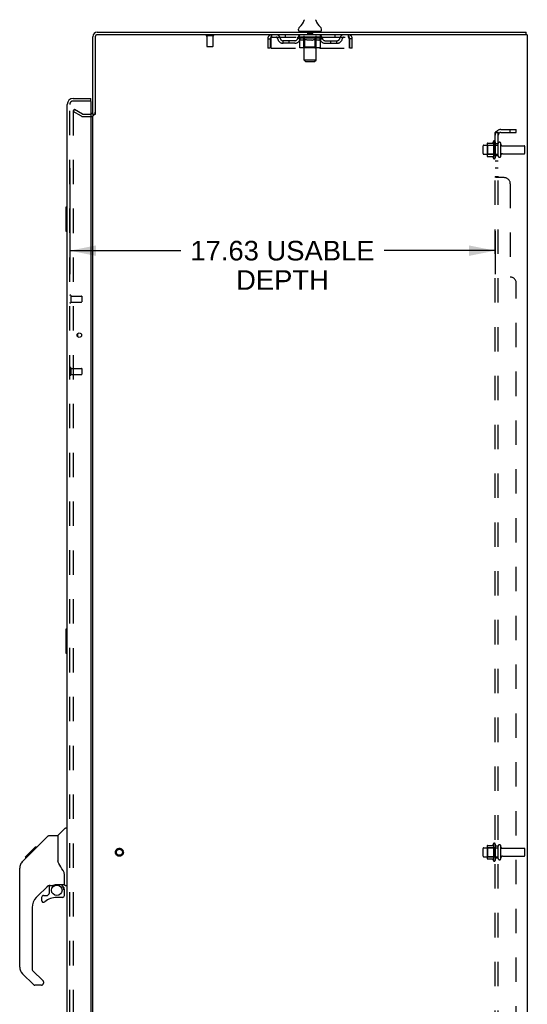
# Model space of a CAD drawing. Header units: inches. Extents: x 0 to 184, y 0 to 119.
# Tile 16 of 20: x 105 to 126, y 38 to 79. Entities that reach past the tile are written whole.
import ezdxf

# ---------------------------------------------------------------- set-up
doc = ezdxf.new("R2010")
doc.units = ezdxf.units.IN
doc.header["$LTSCALE"] = 10.121375
doc.header["$MEASUREMENT"] = 0
doc.linetypes.add('HIDDEN', pattern=[0.2, 0.1, -0.1])
doc.layers.get('0').update_dxf_attribs({"linetype": 'CONTINUOUS'})
for name, color, linetype in [('DEFAULT_2', 8, 'HIDDEN'), ('DIMENSIONS', 7, 'CONTINUOUS'), ('DOOR_ASSEMBLY', 7, 'CONTINUOUS'), ('SUBPANEL', 7, 'CONTINUOUS')]:
    doc.layers.add(name, color=color, linetype=linetype)
doc.styles.get("Standard").update_dxf_attribs({"font": 'arial.ttf'})
doc.dimstyles.new('DIMSTYLE_1', dxfattribs={"dimtxt": 0.811875, "dimasz": 1.0825, "dimexe": 0.09, "dimexo": 0.07, "dimgap": 0.0375, "dimtad": 0, "dimtih": 1, "dimtoh": 1, "dimzin": 4, "dimdsep": 46, "dimtxsty": 'Standard', "dimblk": '_FILLED', "dimblk1": '_FILLED', "dimblk2": '_FILLED', "dimcen": 0.09, "dimadec": 3, "dimazin": 1, "dimtfac": 1, "dimtdec": 3, "dimtofl": 0, "dimtmove": 0, "dimatfit": 3, "dimldrblk": '_FILLED', "dimfxl": 0, "dimtolj": 1, "dimtzin": 4, "dimarcsym": 0})

# ---------------------------------------------------------------- blocks, each defined once
blk = doc.blocks.new('_FILLED')
at = {"color": 0, "linetype": 'ByBlock'}
blk.add_solid([(0, 0), (-1, 0.2), (-1, -0.2)], dxfattribs=at)
blk = doc.blocks.new('*D2')
at = {"layer": 'DIMENSIONS', "color": 2, "linetype": 'Continuous'}
for p, q in [((107.182, 73.013), (107.182, 68.613)), ((124.807, 70.4), (124.807, 68.613)), ((107.182, 69.588), (111.78, 69.588)), ((124.807, 69.588), (120.209, 69.588))]:
    blk.add_line(p, q, dxfattribs=at)
at = {"layer": 'DIMENSIONS', "color": 2, "linetype": 'Continuous', "xscale": 1.0825, "yscale": 1.0825, "zscale": 1.0825, "rotation": 180}
blk.add_blockref('_FILLED', (107.182, 69.588), dxfattribs=at)
at = {"layer": 'DIMENSIONS', "color": 2, "linetype": 'Continuous', "xscale": 1.0825, "yscale": 1.0825, "zscale": 1.0825}
blk.add_blockref('_FILLED', (124.807, 69.588), dxfattribs=at)
at = {"layer": 'DIMENSIONS', "color": 2, "linetype": 'Continuous', "insert": (115.994, 69.994), "char_height": 0.81188, "width": 7.61774, "attachment_point": 2, "line_spacing_factor": 0.9}
blk.add_mtext('17.63 USABLE\\PDEPTH', dxfattribs=at)

msp = doc.modelspace()

# ---------------------------------------------------------------- linework, layer by layer
at = {"color": 7, "linetype": 'Continuous'}
for p, q in [((116.889, 79.124), (116.889, 79.123)), ((116.893, 79.139), (116.892, 79.138)), ((116.892, 79.138), (116.892, 79.138)), ((116.892, 79.138), (116.892, 79.137)), ((116.894, 79.145), (116.893, 79.144)), ((116.893, 79.145), (116.893, 79.144)), ((116.893, 79.144), (116.893, 79.143)), ((116.893, 79.143), (116.893, 79.143)), ((116.893, 79.143), (116.893, 79.142)), ((116.893, 79.142), (116.893, 79.141)), ((116.893, 79.142), (116.893, 79.141)), ((116.893, 79.141), (116.893, 79.14)), ((116.893, 79.14), (116.893, 79.14)), ((116.893, 79.14), (116.893, 79.139)), ((116.895, 79.158), (116.894, 79.157)), ((116.894, 79.157), (116.894, 79.156)), ((116.894, 79.157), (116.894, 79.156)), ((116.894, 79.156), (116.894, 79.155)), ((116.894, 79.155), (116.894, 79.154)), ((116.894, 79.154), (116.894, 79.154)), ((116.894, 79.154), (116.894, 79.153)), ((116.894, 79.153), (116.894, 79.152)), ((116.894, 79.152), (116.894, 79.152)), ((116.894, 79.152), (116.894, 79.151)), ((116.894, 79.151), (116.894, 79.15)), ((116.894, 79.151), (116.894, 79.15)), ((116.894, 79.15), (116.894, 79.149)), ((116.894, 79.149), (116.894, 79.148)), ((116.894, 79.149), (116.894, 79.148)), ((116.894, 79.148), (116.894, 79.147)), ((116.894, 79.147), (116.894, 79.146)), ((116.894, 79.147), (116.894, 79.146)), ((116.894, 79.146), (116.894, 79.146)), ((116.894, 79.146), (116.894, 79.145)), ((116.895, 79.163), (116.895, 79.162)), ((116.895, 79.163), (116.895, 79.162)), ((116.895, 79.162), (116.895, 79.162)), ((116.895, 79.162), (116.895, 79.16)), ((116.895, 79.161), (116.895, 79.16)), ((116.895, 79.16), (116.895, 79.159)), ((116.895, 79.159), (116.895, 79.158)), ((116.895, 79.159), (116.895, 79.158)), ((117.377, 79.163), (117.377, 79.163)), ((117.377, 79.163), (117.377, 79.163)), ((117.378, 79.156), (117.377, 79.157)), ((117.377, 79.157), (117.377, 79.157)), ((117.378, 79.155), (117.378, 79.156)), ((117.378, 79.154), (117.378, 79.155)), ((117.378, 79.155), (117.378, 79.155)), ((117.378, 79.153), (117.378, 79.154)), ((117.378, 79.154), (117.378, 79.154)), ((117.378, 79.152), (117.378, 79.153)), ((117.378, 79.151), (117.378, 79.152)), ((117.378, 79.152), (117.378, 79.152)), ((117.378, 79.151), (117.378, 79.151)), ((117.378, 79.15), (117.378, 79.151)), ((117.378, 79.149), (117.378, 79.15)), ((117.378, 79.15), (117.378, 79.15)), ((117.378, 79.147), (117.378, 79.149)), ((117.378, 79.148), (117.378, 79.149)), ((117.378, 79.146), (117.378, 79.147)), ((117.378, 79.147), (117.378, 79.147)), ((117.378, 79.145), (117.378, 79.146)), ((117.379, 79.144), (117.378, 79.145)), ((117.379, 79.144), (117.378, 79.145)), ((117.379, 79.143), (117.379, 79.144)), ((117.379, 79.142), (117.379, 79.143)), ((117.379, 79.141), (117.379, 79.142)), ((117.379, 79.141), (117.379, 79.142)), ((117.379, 79.14), (117.379, 79.141)), ((117.379, 79.139), (117.379, 79.14)), ((117.379, 79.139), (117.379, 79.14)), ((117.38, 79.138), (117.379, 79.139)), ((117.38, 79.137), (117.38, 79.138)), ((117.383, 79.123), (117.383, 79.124)), ((116.661, 78.736), (116.661, 78.773)), ((116.698, 78.676), (116.698, 78.646)), ((117.573, 78.676), (116.698, 78.676)), ((117.573, 78.676), (117.573, 78.646)), ((117.611, 78.736), (117.611, 78.773)), ((126.084, 78.542), (126.084, 78.646)), ((108.24, 75.229), (108.136, 75.229))]:
    msp.add_line(p, q, dxfattribs=at)
at = {"color": 3, "linetype": 'Continuous'}
for p, q in [((108.136, 75.229), (108.136, 78.457)), ((108.24, 78.452), (108.24, 75.228)), ((108.325, 78.646), (126.084, 78.646)), ((126.136, 78.542), (108.33, 78.542)), ((126.136, 78.542), (126.136, 10.75)), ((108.136, 14.094), (108.136, 75.198))]:
    msp.add_line(p, q, dxfattribs=at)
at = {"color": 7, "linetype": 'Continuous'}
for points in [[(117.377, 79.158), (117.377, 79.159), (117.377, 79.159), (117.377, 79.16), (117.377, 79.161), (117.377, 79.161), (117.377, 79.162), (117.377, 79.163)], [(117.377, 79.159), (117.377, 79.16), (117.377, 79.161), (117.377, 79.161), (117.377, 79.162), (117.377, 79.163)], [(117.377, 79.157), (117.377, 79.158), (117.377, 79.159)]]:
    msp.add_lwpolyline(points, dxfattribs=at)
for centre, radius, start, end in [((116.786, 78.773), 0.125, 126.7414, 180), ((116.412, 79.274), 0.5, 306.7414, 344.6791), ((117.86, 79.274), 0.5, 195.3209, 233.2586), ((117.486, 78.773), 0.125, 0, 53.2586), ((108.325, 78.457), 0.085, 90, 180), ((116.721, 78.736), 0.06, 180, 270), ((117.551, 78.736), 0.06, 270, 360)]:
    msp.add_arc(centre, radius, start, end, dxfattribs=at)
at = {"color": 3, "linetype": 'Continuous'}
for centre, radius, start, end in [((108.325, 78.457), 0.189, 90, 180), ((108.33, 78.452), 0.09, 90, 180), ((108.051, 75.335), 0.085, 274.0497, 360)]:
    msp.add_arc(centre, radius, start, end, dxfattribs=at)
at = {"layer": 'DEFAULT_2', "color": 8, "linetype": 'HIDDEN'}
for p, q in [((116.889, 79.124), (116.889, 79.124)), ((116.889, 79.123), (116.889, 79.123)), ((116.889, 79.123), (116.889, 79.123)), ((116.889, 79.123), (116.889, 79.123)), ((116.889, 79.123), (116.889, 79.123)), ((117.383, 79.123), (117.383, 79.123)), ((113.132, 78.499), (112.848, 78.499)), ((112.866, 78.499), (112.866, 78.052)), ((113.114, 78.499), (113.114, 78.052)), ((115.553, 78.438), (115.553, 78.542)), ((115.553, 78.438), (118.719, 78.438)), ((116.105, 78.542), (116.105, 78.438)), ((116.63, 78.4), (116.63, 78.432)), ((116.63, 78.432), (116.875, 78.432)), ((116.707, 78.346), (116.63, 78.4)), ((117.642, 78.4), (116.63, 78.4)), ((116.631, 78.432), (116.631, 78.436)), ((116.727, 78.435), (116.631, 78.436)), ((116.637, 78.432), (116.637, 78.438)), ((116.644, 78.43), (116.644, 78.432)), ((116.644, 78.43), (117.628, 78.43)), ((116.651, 78.43), (116.651, 78.432)), ((116.652, 78.43), (116.652, 78.432)), ((116.66, 78.432), (116.66, 78.438)), ((116.673, 78.43), (116.673, 78.432)), ((116.675, 78.43), (116.675, 78.432)), ((116.698, 78.438), (116.698, 78.542)), ((116.698, 78.432), (116.698, 78.438)), ((116.709, 78.43), (116.709, 78.432)), ((116.711, 78.43), (116.711, 78.432)), ((116.727, 78.432), (116.727, 78.435)), ((116.748, 78.432), (116.748, 78.438)), ((116.749, 78.43), (116.749, 78.432)), ((116.75, 78.43), (116.75, 78.432)), ((116.752, 78.43), (116.752, 78.432)), ((116.758, 78.43), (116.758, 78.432)), ((116.758, 78.43), (116.758, 78.432)), ((116.761, 78.43), (116.761, 78.432)), ((116.763, 78.43), (116.763, 78.433)), ((116.767, 78.43), (116.767, 78.432)), ((116.778, 78.43), (116.778, 78.432)), ((116.793, 78.43), (116.793, 78.434)), ((116.793, 78.43), (116.793, 78.432)), ((116.809, 78.43), (116.809, 78.432)), ((116.809, 78.43), (116.809, 78.432)), ((116.811, 78.432), (116.811, 78.438)), ((116.818, 78.43), (116.818, 78.432)), ((116.822, 78.43), (116.822, 78.432)), ((116.829, 78.43), (116.829, 78.432)), ((116.838, 78.43), (116.838, 78.435)), ((116.85, 78.43), (116.85, 78.432)), ((116.853, 78.43), (116.853, 78.432)), ((116.875, 78.43), (116.875, 78.432)), ((116.878, 78.676), (116.878, 78.646)), ((116.928, 78.432), (116.879, 78.432)), ((116.883, 78.432), (116.883, 78.438)), ((116.886, 78.023), (116.886, 78.398)), ((116.887, 77.486), (116.887, 78.646)), ((116.888, 78.43), (116.888, 78.432)), ((116.892, 78.43), (116.892, 78.432)), ((116.897, 78.43), (116.897, 78.436)), ((116.9, 78.43), (116.9, 78.432)), ((116.909, 78.43), (116.909, 78.432)), ((116.928, 78.43), (116.928, 78.432)), ((116.988, 78.432), (116.941, 78.432)), ((116.957, 78.43), (116.957, 78.432)), ((116.963, 78.432), (116.963, 78.438)), ((116.966, 78.43), (116.966, 78.432)), ((116.968, 78.43), (116.968, 78.437)), ((116.97, 78.43), (116.97, 78.432)), ((116.976, 78.43), (116.976, 78.432)), ((116.988, 78.43), (116.988, 78.432)), ((117.052, 78.432), (117.009, 78.432)), ((117.019, 78.43), (117.019, 78.432)), ((117.031, 78.666), (117.031, 78.586)), ((117.231, 78.576), (117.041, 78.576)), ((117.045, 78.432), (117.136, 78.438)), ((117.048, 78.432), (117.048, 78.438)), ((117.049, 78.438), (117.048, 78.438)), ((117.048, 78.43), (117.048, 78.432)), ((117.049, 78.432), (117.049, 78.438)), ((117.052, 78.43), (117.052, 78.433)), ((117.052, 78.43), (117.052, 78.432)), ((117.053, 78.43), (117.053, 78.432)), ((117.119, 78.432), (117.081, 78.432)), ((117.085, 78.43), (117.085, 78.432)), ((117.119, 78.43), (117.119, 78.432)), ((117.134, 78.432), (117.134, 78.432)), ((117.134, 78.43), (117.134, 78.432)), ((117.134, 78.43), (117.134, 78.432)), ((117.136, 78.432), (117.136, 78.438)), ((117.136, 78.438), (117.227, 78.432)), ((117.138, 78.43), (117.138, 78.432)), ((117.138, 78.43), (117.138, 78.432)), ((117.138, 78.432), (117.138, 78.432)), ((117.153, 78.43), (117.153, 78.432)), ((117.153, 78.432), (117.191, 78.432)), ((117.187, 78.43), (117.187, 78.432)), ((117.219, 78.43), (117.219, 78.432)), ((117.22, 78.43), (117.22, 78.433)), ((117.22, 78.43), (117.22, 78.432)), ((117.22, 78.432), (117.263, 78.432)), ((117.223, 78.432), (117.223, 78.438)), ((117.223, 78.438), (117.224, 78.438)), ((117.223, 78.43), (117.223, 78.432)), ((117.224, 78.432), (117.224, 78.438)), ((117.241, 78.666), (117.241, 78.586)), ((117.253, 78.43), (117.253, 78.432)), ((117.284, 78.43), (117.284, 78.432)), ((117.284, 78.432), (117.331, 78.432)), ((117.296, 78.43), (117.296, 78.432)), ((117.302, 78.43), (117.302, 78.432)), ((117.304, 78.43), (117.304, 78.437)), ((117.306, 78.43), (117.306, 78.432)), ((117.309, 78.432), (117.309, 78.438)), ((117.315, 78.43), (117.315, 78.432)), ((117.344, 78.43), (117.344, 78.432)), ((117.344, 78.432), (117.393, 78.432)), ((117.363, 78.43), (117.363, 78.432)), ((117.372, 78.43), (117.372, 78.432)), ((117.375, 78.43), (117.375, 78.436)), ((117.38, 78.43), (117.38, 78.432)), ((117.384, 78.43), (117.384, 78.432)), ((117.385, 77.486), (117.385, 78.646)), ((117.386, 78.023), (117.386, 78.398)), ((117.389, 78.432), (117.389, 78.438)), ((117.393, 78.676), (117.393, 78.646)), ((117.397, 78.43), (117.397, 78.432)), ((117.397, 78.432), (117.558, 78.432)), ((117.419, 78.43), (117.419, 78.432)), ((117.422, 78.43), (117.422, 78.432)), ((117.434, 78.43), (117.434, 78.435)), ((117.443, 78.43), (117.443, 78.432)), ((117.45, 78.43), (117.45, 78.432)), ((117.454, 78.43), (117.454, 78.432)), ((117.461, 78.432), (117.461, 78.438)), ((117.463, 78.43), (117.463, 78.432)), ((117.463, 78.43), (117.463, 78.432)), ((117.479, 78.43), (117.479, 78.434)), ((117.479, 78.43), (117.479, 78.432)), ((117.494, 78.43), (117.494, 78.432)), ((117.505, 78.43), (117.505, 78.432)), ((117.509, 78.43), (117.509, 78.433)), ((117.511, 78.43), (117.511, 78.432)), ((117.514, 78.43), (117.514, 78.432)), ((117.514, 78.43), (117.514, 78.432)), ((117.52, 78.43), (117.52, 78.432)), ((117.522, 78.43), (117.522, 78.432)), ((117.523, 78.43), (117.523, 78.432)), ((117.524, 78.432), (117.524, 78.438)), ((117.561, 78.43), (117.561, 78.432)), ((117.563, 78.43), (117.563, 78.432)), ((117.563, 78.345), (117.642, 78.4)), ((117.573, 78.438), (117.573, 78.542)), ((117.574, 78.432), (117.574, 78.438)), ((117.597, 78.43), (117.597, 78.432)), ((117.599, 78.43), (117.599, 78.432)), ((117.612, 78.432), (117.612, 78.438)), ((117.62, 78.43), (117.62, 78.432)), ((117.62, 78.43), (117.62, 78.432)), ((117.628, 78.43), (117.628, 78.432)), ((117.634, 78.432), (117.634, 78.438)), ((117.642, 78.4), (117.642, 78.438)), ((118.167, 78.542), (118.167, 78.438)), ((118.719, 78.542), (118.719, 78.438)), ((113.104, 78.042), (112.876, 78.042)), ((115.386, 78.375), (115.386, 77.979)), ((115.386, 78.375), (115.49, 78.375)), ((115.49, 77.979), (115.386, 77.979)), ((115.49, 78.375), (115.49, 77.979)), ((115.52, 77.979), (115.52, 78.375)), ((115.52, 77.979), (118.752, 77.979)), ((116.021, 78.187), (116.021, 78.291)), ((116.504, 78.291), (116.021, 78.291)), ((116.504, 78.187), (116.021, 78.187)), ((116.271, 78.187), (116.271, 78.291)), ((116.707, 78.021), (116.707, 78.346)), ((116.707, 78.346), (116.719, 78.338)), ((116.731, 78.331), (116.719, 78.338)), ((116.743, 78.325), (116.731, 78.331)), ((117.529, 77.991), (116.741, 77.991)), ((116.754, 78.319), (116.742, 78.325)), ((116.765, 78.315), (116.754, 78.319)), ((116.777, 78.311), (116.765, 78.315)), ((116.852, 78.311), (116.777, 78.311)), ((116.852, 78.311), (116.863, 78.315)), ((116.886, 78.023), (116.854, 77.991)), ((116.875, 78.319), (116.863, 78.315)), ((116.886, 78.325), (116.875, 78.319)), ((116.898, 78.331), (116.886, 78.324)), ((117.386, 78.023), (116.886, 78.023)), ((116.909, 78.338), (116.897, 78.331)), ((116.921, 78.346), (116.909, 78.338)), ((116.921, 78.021), (116.921, 78.346)), ((116.921, 78.346), (116.944, 78.338)), ((116.967, 78.331), (116.944, 78.338)), ((116.99, 78.325), (116.967, 78.331)), ((117.012, 78.319), (116.99, 78.325)), ((117.035, 78.315), (117.012, 78.319)), ((117.057, 78.311), (117.035, 78.315)), ((117.215, 78.311), (117.057, 78.311)), ((117.215, 78.311), (117.237, 78.315)), ((117.259, 78.319), (117.237, 78.315)), ((117.281, 78.324), (117.259, 78.319)), ((117.304, 78.331), (117.281, 78.324)), ((117.326, 78.337), (117.303, 78.33)), ((117.349, 78.345), (117.326, 78.337)), ((117.332, 77.991), (117.334, 77.992)), ((117.338, 77.993), (117.34, 77.995)), ((117.34, 77.995), (117.342, 77.997)), ((117.349, 78.021), (117.349, 78.345)), ((117.349, 78.345), (117.36, 78.337)), ((117.371, 78.331), (117.36, 78.337)), ((117.382, 78.325), (117.371, 78.331)), ((117.393, 78.319), (117.382, 78.325)), ((117.386, 78.023), (117.418, 77.991)), ((117.404, 78.315), (117.393, 78.319)), ((117.415, 78.311), (117.404, 78.315)), ((117.498, 78.311), (117.415, 78.311)), ((117.498, 78.311), (117.508, 78.315)), ((117.519, 78.319), (117.508, 78.315)), ((117.53, 78.325), (117.519, 78.319)), ((117.541, 78.331), (117.53, 78.324)), ((117.552, 78.337), (117.541, 78.33)), ((117.563, 78.345), (117.552, 78.337)), ((117.563, 78.021), (117.563, 78.345)), ((117.768, 78.291), (118.251, 78.291)), ((117.768, 78.187), (118.251, 78.187)), ((118.001, 78.187), (118.001, 78.291)), ((118.251, 78.187), (118.251, 78.291)), ((118.752, 78.375), (118.752, 77.979)), ((118.782, 77.979), (118.782, 78.375)), ((118.886, 78.375), (118.782, 78.375)), ((118.886, 77.979), (118.782, 77.979)), ((118.886, 77.979), (118.886, 78.375)), ((116.947, 77.426), (116.887, 77.486)), ((117.385, 77.486), (116.887, 77.486)), ((116.947, 77.426), (117.325, 77.426)), ((117.325, 77.426), (117.385, 77.486)), ((107.375, 75.45), (107.323, 75.36)), ((107.323, 75.38), (107.323, 13.911)), ((107.663, 75.164), (107.323, 75.36)), ((107.375, 75.45), (107.715, 75.254)), ((107.732, 75.25), (108.051, 75.25)), ((107.732, 75.146), (108.051, 75.146)), ((124.307, 73.613), (124.307, 73.928)), ((124.337, 73.958), (124.932, 73.958)), ((124.471, 74.026), (124.471, 73.515)), ((124.491, 73.954), (124.471, 73.974)), ((124.482, 74.048), (124.709, 74.048)), ((124.491, 73.954), (124.491, 73.587)), ((124.787, 73.954), (124.491, 73.954)), ((124.737, 74.126), (124.737, 73.415)), ((124.787, 73.954), (124.807, 73.974)), ((124.787, 73.954), (124.787, 73.587)), ((124.807, 74.105), (124.807, 73.436)), ((124.932, 73.513), (124.932, 74.028)), ((125.042, 73.513), (125.042, 74.028)), ((125.104, 73.936), (126.002, 73.936)), ((126.032, 73.636), (126.032, 73.906)), ((124.337, 73.583), (124.932, 73.583)), ((124.491, 73.587), (124.471, 73.567)), ((124.482, 73.493), (124.709, 73.493)), ((124.787, 73.587), (124.491, 73.587)), ((124.787, 73.587), (124.807, 73.567)), ((125.104, 73.606), (126.002, 73.606)), ((124.482, 44.923), (124.709, 44.923)), ((124.737, 45.001), (124.737, 44.29)), ((124.807, 44.98), (124.807, 44.311)), ((124.307, 44.488), (124.307, 44.803)), ((124.337, 44.833), (124.932, 44.833)), ((124.471, 44.901), (124.471, 44.39)), ((124.491, 44.829), (124.471, 44.849)), ((124.787, 44.829), (124.491, 44.829)), ((124.491, 44.829), (124.491, 44.462)), ((124.787, 44.829), (124.807, 44.849)), ((124.787, 44.829), (124.787, 44.462)), ((124.932, 44.388), (124.932, 44.903)), ((125.042, 44.388), (125.042, 44.903)), ((125.104, 44.811), (126.002, 44.811)), ((126.032, 44.511), (126.032, 44.781)), ((124.337, 44.458), (124.932, 44.458)), ((124.491, 44.462), (124.471, 44.442)), ((124.482, 44.368), (124.709, 44.368)), ((124.787, 44.462), (124.491, 44.462)), ((124.787, 44.462), (124.807, 44.442)), ((125.104, 44.481), (126.002, 44.481))]:
    msp.add_line(p, q, dxfattribs=at)
for points in [[(115.52, 78.375), (115.522, 78.393), (115.525, 78.412), (115.527, 78.43), (115.529, 78.447), (115.532, 78.463), (115.534, 78.479), (115.536, 78.493), (115.539, 78.505), (115.541, 78.516), (115.544, 78.525), (115.546, 78.532), (115.548, 78.537), (115.551, 78.541), (115.553, 78.542)], [(115.52, 78.375), (115.522, 78.382), (115.525, 78.389), (115.527, 78.395), (115.529, 78.402), (115.532, 78.408), (115.534, 78.414), (115.536, 78.419), (115.539, 78.424), (115.541, 78.428), (115.544, 78.431), (115.546, 78.434), (115.548, 78.436), (115.551, 78.437), (115.553, 78.438)], [(118.719, 78.542), (118.721, 78.541), (118.724, 78.537), (118.726, 78.532), (118.728, 78.525), (118.731, 78.516), (118.733, 78.505), (118.735, 78.493), (118.738, 78.479), (118.74, 78.463), (118.743, 78.447), (118.745, 78.43), (118.747, 78.412), (118.75, 78.393), (118.752, 78.375)], [(118.719, 78.438), (118.721, 78.437), (118.724, 78.436), (118.726, 78.434), (118.728, 78.431), (118.731, 78.428), (118.733, 78.424), (118.735, 78.419), (118.738, 78.414), (118.74, 78.408), (118.743, 78.402), (118.745, 78.395), (118.747, 78.389), (118.75, 78.382), (118.752, 78.375)], [(116.741, 77.991), (116.737, 77.992), (116.733, 77.992), (116.729, 77.993), (116.725, 77.995), (116.722, 77.997), (116.718, 77.999), (116.715, 78.002), (116.712, 78.005), (116.71, 78.009), (116.709, 78.013), (116.708, 78.017), (116.707, 78.021)], [(116.938, 77.991), (116.936, 77.992), (116.934, 77.992), (116.932, 77.993), (116.93, 77.995), (116.928, 77.997), (116.927, 77.999), (116.925, 78.002), (116.924, 78.005), (116.923, 78.009), (116.922, 78.013), (116.921, 78.017), (116.921, 78.021)], [(117.334, 77.992), (117.336, 77.992), (117.338, 77.993)], [(117.342, 77.997), (117.343, 77.999), (117.345, 78.002), (117.346, 78.005), (117.347, 78.009)], [(117.343, 77.999), (117.345, 78.002), (117.346, 78.005)], [(117.347, 78.009), (117.348, 78.013), (117.349, 78.017), (117.349, 78.021)], [(117.348, 78.013), (117.349, 78.017), (117.349, 78.021)], [(117.529, 77.991), (117.533, 77.992), (117.537, 77.992), (117.541, 77.993), (117.545, 77.995), (117.548, 77.997), (117.552, 77.999), (117.555, 78.002), (117.558, 78.005), (117.56, 78.009), (117.561, 78.013), (117.562, 78.017), (117.563, 78.021)], [(107.341, 75.4), (107.339, 75.4), (107.337, 75.4), (107.335, 75.399), (107.333, 75.398), (107.332, 75.397), (107.33, 75.396), (107.329, 75.394), (107.327, 75.393), (107.326, 75.391), (107.325, 75.389), (107.324, 75.387), (107.324, 75.385), (107.324, 75.382), (107.323, 75.38)], [(107.349, 75.398), (107.347, 75.399), (107.345, 75.4), (107.343, 75.4), (107.341, 75.4), (107.341, 75.4)]]:
    msp.add_lwpolyline(points, dxfattribs=at)
for radius in [0.164, 0.124]:
    msp.add_circle((109.24, 44.646), radius, dxfattribs=at)
for centre, radius, start, end in [((112.848, 78.52), 0.0215, 90, 270), ((113.132, 78.52), 0.0215, 270, 90), ((115.553, 78.375), 0.167, 90, 180), ((115.553, 78.375), 0.063, 90, 180), ((115.732, 78.375), 0.167, 8.0716, 90), ((115.733, 78.375), 0.0625, 7.9863, 90), ((116.021, 78.416), 0.229, 187.9863, 270), ((116.021, 78.416), 0.125, 188.0716, 270), ((116.504, 78.416), 0.125, 270, 351.9284), ((116.504, 78.416), 0.229, 270, 352.0137), ((116.793, 78.375), 0.167, 90, 171.9284), ((116.793, 78.375), 0.0625, 90, 172.0137), ((116.854, 78.398), 0.0318, 0, 90), ((116.857, 78.646), 0.03, 0, 90), ((117.021, 78.666), 0.01, 0, 90), ((117.041, 78.586), 0.01, 180, 270), ((117.231, 78.586), 0.01, 270, 360), ((117.251, 78.666), 0.01, 90, 180), ((117.415, 78.646), 0.03, 90, 180), ((117.418, 78.398), 0.0318, 90, 180), ((117.478, 78.375), 0.167, 8.0716, 90), ((117.479, 78.375), 0.0625, 7.9863, 90), ((117.768, 78.416), 0.229, 187.9863, 270), ((117.768, 78.416), 0.125, 188.0716, 270), ((118.251, 78.416), 0.125, 270, 351.9284), ((118.251, 78.416), 0.229, 270, 352.0137), ((118.54, 78.375), 0.167, 90, 171.9284), ((118.539, 78.375), 0.0625, 90, 172.0137), ((118.719, 78.375), 0.167, 0, 90), ((118.719, 78.375), 0.063, 0, 90), ((112.876, 78.052), 0.01, 180, 270), ((113.104, 78.052), 0.01, 270, 360), ((107.732, 75.283), 0.137, 240, 270), ((107.732, 75.283), 0.033, 240, 270), ((108.051, 75.335), 0.189, 270, 360), ((124.337, 73.928), 0.03, 90, 180), ((124.612, 74.026), 0.141, 174.7919, 180), ((124.482, 74.038), 0.01, 90, 174.8062), ((124.69, 74.058), 0.01, 270, 336.0321), ((125.337, 73.771), 0.698, 149.3369, 156.0321), ((124.769, 74.105), 0.0384, 0, 145.5503), ((124.987, 74.028), 0.055, 360, 180), ((125.104, 73.998), 0.0625, 180, 270), ((126.002, 73.906), 0.03, 360, 90), ((124.337, 73.613), 0.03, 180, 270), ((124.612, 73.515), 0.141, 180, 185.2081), ((124.482, 73.503), 0.01, 185.1938, 270), ((124.69, 73.483), 0.01, 23.9679, 90), ((125.337, 73.771), 0.698, 203.9679, 210.6631), ((124.987, 73.513), 0.055, 180, 0), ((125.104, 73.543), 0.0625, 90, 180), ((126.002, 73.636), 0.03, 270, 0), ((124.769, 73.436), 0.0384, 214.4497, 360), ((124.612, 44.901), 0.141, 174.7919, 180), ((124.482, 44.913), 0.01, 90, 174.8062), ((124.69, 44.933), 0.01, 270, 336.0321), ((125.337, 44.646), 0.698, 149.3369, 156.0321), ((124.769, 44.98), 0.0384, 0, 145.5503), ((124.987, 44.903), 0.055, 360, 180), ((124.337, 44.803), 0.03, 90, 180), ((125.104, 44.873), 0.0625, 180, 270), ((126.002, 44.781), 0.03, 360, 90), ((126.002, 44.511), 0.03, 270, 0), ((124.337, 44.488), 0.03, 180, 270), ((124.612, 44.39), 0.141, 180, 185.2081), ((124.482, 44.378), 0.01, 185.1938, 270), ((124.69, 44.358), 0.01, 23.9679, 90), ((125.337, 44.646), 0.698, 203.9679, 210.6631), ((124.769, 44.311), 0.0384, 214.4497, 360), ((124.987, 44.388), 0.055, 180, 0), ((125.104, 44.418), 0.0625, 90, 180)]:
    msp.add_arc(centre, radius, start, end, dxfattribs=at)
for centre, major_axis, ratio, start_param, end_param in [((117.136, 78.438), (0.506, 0.005), 0.05963, 9.249616, 9.431313), ((117.136, 78.438), (0.506, 0), 0.060556, -3.083241, -2.96706), ((116.594, 78.428), (0.158, 0.002), 0.05963, 0.25549, 1.295341), ((117.136, 78.438), (0.506, 0.011), 0.05688, 2.791345, 2.965878), ((116.649, 78.428), (0.158, -0.002), 0.05963, 0.605815, 1.645666), ((117.136, 78.438), (0.506, -0.005), 0.05963, -2.96643, -2.791898), ((116.594, 78.423), (0.158, 0.003), 0.05688, 1.20151, 1.294789), ((116.649, 78.423), (0.158, 0), 0.060556, 1.551758, 1.645036), ((116.65, 78.425), (0.131, 0.001), 0.05963, 1.065228, 1.614276), ((116.614, 78.423), (0.158, 0.002), 0.05963, 1.170259, 1.376596), ((116.634, 78.425), (0.131, 0.003), 0.05688, 0.890143, 1.43919), ((116.681, 78.425), (0.131, 0), 0.060556, 1.240391, 1.789438), ((116.592, 78.428), (0.158, 0.003), 0.05688, 0.080405, 1.120256), ((117.136, 78.438), (0.506, 0.015), 0.052395, 2.616403, 2.790936), ((116.699, 78.428), (0.158, -0.003), 0.05688, 0.7809, 1.820751), ((117.136, 78.438), (0.506, -0.011), 0.05688, -2.791345, -2.616812), ((116.592, 78.423), (0.158, 0.005), 0.052395, 1.026568, 1.119847), ((116.699, 78.423), (0.158, -0.002), 0.05963, 1.72692, 1.820198), ((116.634, 78.425), (0.131, 0.004), 0.052395, 0.715201, 1.264248), ((116.725, 78.425), (0.131, -0.001), 0.05963, 1.415553, 1.9646), ((117.136, 78.438), (0.506, 0.02), 0.046319, 2.441654, 2.616187), ((116.763, 78.428), (0.158, -0.005), 0.052395, 0.955842, 1.995693), ((116.605, 78.428), (0.158, 0.005), 0.052395, -0.094537, 0.945314), ((117.136, 78.438), (0.506, -0.015), 0.052395, -2.616403, -2.44187), ((116.605, 78.423), (0.158, 0.006), 0.046319, 0.851819, 0.945098), ((116.763, 78.423), (0.158, -0.003), 0.05688, 1.902006, 1.995284), ((116.649, 78.425), (0.131, 0.005), 0.046319, 0.540452, 1.089499), ((116.782, 78.425), (0.131, -0.003), 0.05688, 1.590638, 2.139686), ((116.614, 78.428), (0.158, 0), 0.060556, 0.430652, 0.777569), ((117.136, 78.438), (0.506, 0.024), 0.038841, 2.267123, 2.441656), ((116.837, 78.428), (0.158, -0.006), 0.046319, 1.130591, 2.170442), ((116.635, 78.428), (0.158, 0.006), 0.046319, -0.269286, 0.770565), ((117.136, 78.438), (0.506, -0.02), 0.046319, -2.441654, -2.267121), ((116.635, 78.423), (0.158, 0.007), 0.038841, 0.677289, 0.770567), ((116.837, 78.423), (0.158, -0.005), 0.052395, 2.076947, 2.170226), ((116.678, 78.425), (0.131, 0.006), 0.038841, 0.365921, 0.914969), ((116.85, 78.425), (0.131, -0.004), 0.052395, 1.76558, 2.314627), ((117.136, 78.438), (0.506, 0.027), 0.030195, 2.09281, 2.267343), ((116.921, 78.428), (0.158, -0.007), 0.038841, 1.305122, 2.344973), ((116.68, 78.428), (0.158, 0.007), 0.038841, -0.443817, 0.596034), ((117.136, 78.438), (0.506, -0.024), 0.038841, -2.267123, -2.092591), ((116.68, 78.423), (0.158, 0.008), 0.030195, 0.502975, 0.596254), ((116.921, 78.423), (0.158, -0.006), 0.046319, 2.251696, 2.344975), ((116.722, 78.425), (0.131, 0.007), 0.030195, 0.191608, 0.740655), ((116.926, 78.425), (0.131, -0.005), 0.046319, 1.940329, 2.489376), ((116.738, 78.428), (0.158, 0.008), 0.030195, -0.61813, 0.421721), ((117.136, 78.438), (0.506, 0.029), 0.020645, 1.918687, 2.09322), ((117.011, 78.428), (0.158, -0.008), 0.030195, 1.479435, 2.519286), ((117.136, 78.438), (0.506, -0.027), 0.030195, -2.09281, -1.918277), ((116.738, 78.423), (0.158, 0.009), 0.020645, 0.328852, 0.422131), ((117.011, 78.423), (0.158, -0.007), 0.038841, 2.426227, 2.519505), ((116.778, 78.425), (0.131, 0.007), 0.020645, 0.017485, 0.566532), ((117.009, 78.425), (0.131, -0.006), 0.038841, 2.11486, 2.663907), ((116.809, 78.428), (0.158, 0.009), 0.020645, -0.792253, 0.247598), ((117.136, 78.438), (0.506, 0.03), 0.010478, 1.744704, 1.919237), ((117.106, 78.428), (0.158, -0.009), 0.020645, 1.653558, 2.693409), ((117.136, 78.438), (0.506, -0.029), 0.020645, -1.918687, -1.744154), ((116.809, 78.423), (0.158, 0.009), 0.010478, 0.154869, 0.248148), ((117.106, 78.423), (0.158, -0.008), 0.030195, 2.60054, 2.693819), ((116.845, 78.425), (0.131, 0.008), 0.010478, 6.126688, 6.675735), ((117.095, 78.425), (0.131, -0.007), 0.030195, 2.289173, 2.83822), ((116.89, 78.428), (0.158, 0.009), 0.010478, -0.966236, -0.000846), ((117.201, 78.428), (0.158, -0.009), 0.010478, 1.827541, 2.867392), ((117.136, 78.438), (0.506, -0.03), 0.010478, -1.744704, -1.570171), ((117.201, 78.423), (0.158, -0.009), 0.020645, 2.774664, 2.867942), ((117.183, 78.425), (0.131, -0.007), 0.020645, 2.463296, 3.012344), ((117.071, 78.428), (0.158, 0.009), 0.010478, 0.274201, 1.314052), ((117.003, 78.425), (0.131, 0.008), 0.010478, -0.000483, 0.504314), ((116.978, 78.423), (0.158, 0.009), 0.010478, 0.099668, 0.192946), ((117.136, 78.438), (0.506, 0.03), 0.010478, -1.571421, -1.396888), ((117.294, 78.423), (0.158, -0.009), 0.010478, 2.948646, 3.041925), ((117.269, 78.425), (0.131, -0.008), 0.010478, 2.637279, 3.142076), ((117.166, 78.428), (0.158, 0.009), 0.020645, 0.448184, 1.488034), ((117.089, 78.425), (0.131, 0.007), 0.020645, 0.129249, 0.678296), ((117.071, 78.423), (0.158, 0.009), 0.020645, 0.273651, 0.366929), ((117.382, 78.428), (0.158, -0.009), 0.010478, -3.140747, -2.175357), ((117.136, 78.438), (0.506, 0.029), 0.020645, -1.397439, -1.222906), ((117.136, 78.438), (0.506, -0.03), 0.010478, 1.222355, 1.396888), ((117.261, 78.428), (0.158, 0.008), 0.030195, 0.622307, 1.662158), ((117.177, 78.425), (0.131, 0.007), 0.030195, 0.303372, 0.852419), ((117.427, 78.425), (0.131, -0.008), 0.010478, 2.749043, 3.29809), ((117.463, 78.428), (0.158, -0.009), 0.020645, 2.893995, 3.933846), ((117.166, 78.423), (0.158, 0.008), 0.030195, 0.447774, 0.541052), ((117.463, 78.423), (0.158, -0.009), 0.010478, 2.893445, 2.986723), ((117.136, 78.438), (0.506, 0.027), 0.030195, -1.223315, -1.048783), ((117.136, 78.438), (0.506, -0.029), 0.020645, 1.048373, 1.222906), ((117.351, 78.428), (0.158, 0.007), 0.038841, 0.79662, 1.836471), ((117.263, 78.425), (0.131, 0.006), 0.038841, 0.477686, 1.026733), ((117.494, 78.425), (0.131, -0.007), 0.020645, 2.57506, 3.124108), ((117.533, 78.428), (0.158, -0.008), 0.030195, 2.719872, 3.759723), ((117.435, 78.428), (0.158, 0.006), 0.046319, 0.971151, 2.011002), ((117.261, 78.423), (0.158, 0.007), 0.038841, 0.622087, 0.715366), ((117.533, 78.423), (0.158, -0.009), 0.020645, 2.719462, 2.812741), ((117.136, 78.438), (0.506, 0.024), 0.038841, -1.049002, -0.874469), ((117.136, 78.438), (0.506, -0.027), 0.030195, 0.87425, 1.048783), ((117.346, 78.425), (0.131, 0.005), 0.046319, 0.652216, 1.201263), ((117.509, 78.428), (0.158, 0.005), 0.052395, 1.1459, 2.185751), ((117.55, 78.425), (0.131, -0.007), 0.030195, 2.400937, 2.949985), ((117.592, 78.428), (0.158, -0.007), 0.038841, 2.545558, 3.585409), ((117.422, 78.425), (0.131, 0.004), 0.052395, 0.826965, 1.376012), ((117.351, 78.423), (0.158, 0.006), 0.046319, 0.796618, 0.889896), ((117.592, 78.423), (0.158, -0.008), 0.030195, 2.545339, 2.638617), ((117.573, 78.428), (0.158, 0.003), 0.05688, 1.320842, 2.360692), ((117.136, 78.438), (0.506, 0.02), 0.046319, -0.874471, -0.699939), ((117.136, 78.438), (0.506, -0.024), 0.038841, 0.699936, 0.874469), ((117.637, 78.428), (0.158, -0.006), 0.046319, 2.371028, 3.410879), ((117.594, 78.425), (0.131, -0.006), 0.038841, 2.226624, 2.775671), ((117.623, 78.428), (0.158, 0.002), 0.05963, 1.495927, 2.535778), ((117.49, 78.425), (0.131, 0.003), 0.05688, 1.001907, 1.550954), ((117.667, 78.428), (0.158, -0.005), 0.052395, 2.196279, 3.23613), ((117.623, 78.425), (0.131, -0.005), 0.046319, 2.052093, 2.601141), ((117.435, 78.423), (0.158, 0.005), 0.052395, 0.971367, 1.064645), ((117.658, 78.428), (0.158, 0), 0.060556, 1.671089, 2.71094), ((117.637, 78.423), (0.158, -0.007), 0.038841, 2.371026, 2.464304), ((117.68, 78.428), (0.158, -0.003), 0.05688, 2.021337, 3.061188), ((117.136, 78.438), (0.506, 0.015), 0.052395, -0.699723, -0.52519), ((117.136, 78.438), (0.506, -0.02), 0.046319, 0.525406, 0.699939), ((117.677, 78.428), (0.158, -0.002), 0.05963, 1.846251, 2.886102), ((117.547, 78.425), (0.131, 0.001), 0.05963, 1.176993, 1.72604), ((117.638, 78.425), (0.131, -0.004), 0.052395, 1.877344, 2.426392), ((117.591, 78.425), (0.131, 0), 0.060556, 1.352155, 1.901202), ((117.638, 78.425), (0.131, -0.003), 0.05688, 1.702402, 2.25145), ((117.622, 78.425), (0.131, -0.001), 0.05963, 1.527317, 2.076364), ((117.509, 78.423), (0.158, 0.003), 0.05688, 1.146309, 1.239587), ((117.667, 78.423), (0.158, -0.006), 0.046319, 2.196495, 2.289773), ((117.136, 78.438), (0.506, 0.011), 0.05688, -0.524781, -0.350248), ((117.136, 78.438), (0.506, -0.015), 0.052395, 0.350657, 0.52519), ((117.573, 78.423), (0.158, 0.002), 0.05963, 1.321394, 1.414673), ((117.68, 78.423), (0.158, -0.005), 0.052395, 2.021746, 2.115024), ((117.136, 78.438), (0.506, 0.005), 0.05963, -0.349695, -0.175162), ((117.136, 78.438), (0.506, -0.011), 0.05688, 0.175715, 0.350248), ((117.623, 78.423), (0.158, 0), 0.060556, 1.496556, 1.589835), ((117.677, 78.423), (0.158, -0.003), 0.05688, 1.846804, 1.940083), ((117.658, 78.423), (0.158, -0.002), 0.05963, 1.671719, 1.764997), ((117.136, 78.438), (0.506, 0), 0.060556, -0.174533, 0), ((117.136, 78.438), (0.506, -0.005), 0.05963, 0.000629, 0.175162)]:
    msp.add_ellipse(centre, major_axis=major_axis, ratio=ratio, start_param=start_param, end_param=end_param, dxfattribs=at)
at = {"layer": 'DOOR_ASSEMBLY', "color": 3, "linetype": 'Continuous'}
for p, q in [((107.078, 13.642), (107.078, 75.649)), ((107.324, 75.896), (108.057, 75.896)), ((108.057, 75.772), (108.057, 13.52))]:
    msp.add_line(p, q, dxfattribs=at)
at = {"layer": 'DOOR_ASSEMBLY', "color": 8, "linetype": 'HIDDEN'}
for p, q in [((107.182, 13.642), (107.182, 75.649)), ((108.037, 75.792), (107.324, 75.792)), ((107.225, 67.725), (107.225, 67.441)), ((107.225, 67.707), (107.672, 67.707)), ((107.225, 67.459), (107.672, 67.459)), ((107.682, 67.697), (107.682, 67.469)), ((107.225, 64.725), (107.225, 64.441)), ((107.225, 64.707), (107.672, 64.707)), ((107.682, 64.697), (107.682, 64.469)), ((107.225, 64.459), (107.672, 64.459))]:
    msp.add_line(p, q, dxfattribs=at)
at = {"layer": 'DOOR_ASSEMBLY', "color": 7, "linetype": 'Continuous'}
for p, q in [((108.057, 75.792), (108.037, 75.792)), ((108.057, 75.792), (108.057, 75.896)), ((107.018, 71.381), (107.018, 70.411)), ((107.078, 71.396), (107.033, 71.396)), ((107.065, 71.296), (107.065, 70.496)), ((107.033, 70.396), (107.078, 70.396)), ((107.502, 66.138), (107.502, 66.028)), ((107.078, 53.896), (107.033, 53.896)), ((107.018, 53.881), (107.018, 52.911)), ((107.065, 53.796), (107.065, 52.996)), ((107.033, 52.896), (107.078, 52.896)), ((105.651, 44.695), (106.268, 45.312)), ((106.323, 45.335), (106.684, 45.335)), ((106.684, 45.335), (106.684, 44.23)), ((106.69, 45.34), (106.988, 45.638)), ((107.078, 45.65), (107.016, 45.65)), ((105.224, 44.268), (105.503, 44.546)), ((105.331, 44.441), (105.744, 44.855)), ((105.483, 44.527), (105.416, 44.527)), ((105.502, 44.613), (105.569, 44.613)), ((105.503, 44.547), (105.636, 44.68)), ((105.524, 44.567), (105.503, 44.546)), ((105.651, 44.695), (105.584, 44.695)), ((105.607, 44.651), (105.651, 44.695)), ((105.661, 44.772), (105.728, 44.772)), ((105.744, 44.855), (105.746, 44.857)), ((105.811, 44.855), (105.744, 44.855)), ((105.745, 44.856), (105.812, 44.856)), ((105.746, 44.857), (105.813, 44.857)), ((105.224, 44.268), (105.204, 44.246)), ((105.331, 44.441), (105.397, 44.441)), ((105.334, 44.445), (105.401, 44.445)), ((105.335, 44.446), (105.402, 44.446)), ((106.704, 44.239), (106.684, 44.293)), ((105.109, 39.887), (105.109, 43.99)), ((106.96, 43.307), (106.96, 43.714)), ((106.296, 43.273), (105.794, 42.771)), ((106.645, 43.309), (106.94, 43.309)), ((106.822, 43.309), (106.902, 43.229)), ((106.255, 42.856), (106.326, 42.928)), ((106.33, 43.263), (106.33, 42.936)), ((106.372, 43.268), (106.46, 43.268)), ((106.46, 43.268), (106.461, 43.268)), ((106.895, 43.222), (106.888, 43.215)), ((106.94, 43.09), (106.96, 43.09)), ((106.96, 42.852), (106.96, 43.09)), ((106.999, 43.268), (107.078, 43.268)), ((106.015, 42.774), (106.015, 42.654)), ((106.094, 42.852), (106.246, 42.852)), ((106.881, 42.774), (106.645, 42.774)), ((105.621, 42.354), (105.621, 39.802)), ((105.677, 39.157), (105.225, 39.609)), ((105.644, 39.746), (106.08, 39.311)), ((106.094, 39.277), (106.094, 39.213)), ((106.015, 39.134), (105.733, 39.134))]:
    msp.add_line(p, q, dxfattribs=at)
for points in [[(107.063, 71.332), (107.063, 71.326), (107.064, 71.32), (107.064, 71.314), (107.064, 71.308), (107.065, 71.302), (107.065, 71.296)], [(107.065, 70.496), (107.065, 70.489), (107.064, 70.483), (107.064, 70.477), (107.064, 70.471), (107.063, 70.465), (107.063, 70.459)], [(107.063, 53.832), (107.063, 53.826), (107.064, 53.82), (107.064, 53.814), (107.064, 53.808), (107.065, 53.802), (107.065, 53.796)], [(107.065, 52.996), (107.065, 52.989), (107.064, 52.983), (107.064, 52.977), (107.064, 52.971), (107.063, 52.965), (107.063, 52.959)], [(106.268, 45.312), (106.275, 45.318), (106.284, 45.324), (106.293, 45.329), (106.303, 45.332), (106.313, 45.334), (106.323, 45.335)], [(105.607, 44.651), (105.586, 44.63), (105.564, 44.608), (105.524, 44.567)], [(105.224, 44.267), (105.205, 44.246), (105.179, 44.214), (105.158, 44.179), (105.14, 44.141), (105.126, 44.103), (105.116, 44.062), (105.111, 44.021), (105.109, 43.99)], [(106.907, 43.885), (106.856, 43.958), (106.807, 44.035), (106.766, 44.107), (106.732, 44.174), (106.704, 44.239)], [(106.96, 43.714), (106.959, 43.737), (106.954, 43.772), (106.946, 43.806), (106.933, 43.838), (106.918, 43.867), (106.907, 43.885)], [(106.461, 43.268), (106.469, 43.269), (106.478, 43.271), (106.488, 43.274), (106.499, 43.278), (106.512, 43.283), (106.527, 43.288), (106.544, 43.293), (106.561, 43.298), (106.58, 43.302), (106.599, 43.306), (106.618, 43.308), (106.637, 43.309), (106.645, 43.309)], [(106.94, 43.09), (106.939, 43.104), (106.938, 43.118), (106.935, 43.131), (106.931, 43.145), (106.926, 43.158), (106.921, 43.17), (106.914, 43.183), (106.906, 43.194), (106.897, 43.205), (106.888, 43.215)], [(106.902, 43.229), (106.902, 43.229), (106.901, 43.229), (106.901, 43.228), (106.9, 43.227), (106.898, 43.225), (106.895, 43.222)]]:
    msp.add_lwpolyline(points, dxfattribs=at)
at = {"layer": 'DOOR_ASSEMBLY', "color": 3, "linetype": 'Continuous'}
msp.add_circle((107.578, 66.083), 0.0938, dxfattribs=at)
at = {"layer": 'DOOR_ASSEMBLY', "color": 7, "linetype": 'Continuous'}
msp.add_circle((106.645, 43.069), 0.217, dxfattribs=at)
at = {"layer": 'DOOR_ASSEMBLY', "color": 3, "linetype": 'Continuous'}
for centre, radius, start, end in [((107.324, 75.649), 0.246, 90, 180), ((108.037, 75.772), 0.02, 0, 90)]:
    msp.add_arc(centre, radius, start, end, dxfattribs=at)
at = {"layer": 'DOOR_ASSEMBLY', "color": 8, "linetype": 'HIDDEN'}
for centre, radius, start, end in [((107.324, 75.649), 0.142, 90, 180), ((107.203, 67.725), 0.0215, 0, 180), ((107.203, 67.441), 0.0215, 180, 360), ((107.672, 67.697), 0.01, 0, 90), ((107.672, 67.469), 0.01, 270, 360), ((107.203, 64.725), 0.0215, 0, 180), ((107.672, 64.697), 0.01, 0, 90), ((107.203, 64.441), 0.0215, 180, 360), ((107.672, 64.469), 0.01, 270, 360)]:
    msp.add_arc(centre, radius, start, end, dxfattribs=at)
at = {"layer": 'DOOR_ASSEMBLY', "color": 7, "linetype": 'Continuous'}
for centre, radius, start, end in [((107.242, 75.506), 0.26, 87.3726, 90), ((107.033, 71.381), 0.015, 90, 180), ((107.063, 71.381), 0.015, 0, 90), ((107.033, 70.411), 0.015, 180, 270), ((107.063, 70.411), 0.015, 270, 360), ((107.033, 53.881), 0.015, 90, 180), ((107.063, 53.881), 0.015, 0, 90), ((107.033, 52.911), 0.015, 180, 270), ((107.063, 52.911), 0.015, 270, 360), ((106.704, 45.326), 0.0197, 135, 172.5), ((107.016, 45.61), 0.0394, 90, 135), ((105.543, 43.974), 0.433, 137.2727, 137.7614), ((106.94, 43.329), 0.0197, 270, 360), ((106.999, 43.307), 0.0394, 180, 270), ((106.372, 43.071), 0.197, 90, 135), ((106.318, 42.936), 0.0118, 315, 360), ((106.763, 43.09), 0.197, 0, 45), ((106.212, 42.354), 0.591, 135, 180), ((106.094, 42.774), 0.0787, 90, 180), ((106.094, 42.654), 0.0787, 180, 309.5212), ((106.645, 41.986), 0.787, 90, 129.5212), ((106.246, 42.864), 0.0118, 270, 315), ((106.881, 42.852), 0.0787, 270, 360), ((105.503, 39.887), 0.394, 180, 225), ((105.7, 39.802), 0.0787, 180, 225), ((106.015, 39.213), 0.0787, 270, 360), ((106.046, 39.277), 0.0472, 0, 45), ((105.733, 39.213), 0.0787, 225, 270)]:
    msp.add_arc(centre, radius, start, end, dxfattribs=at)
at = {"layer": 'SUBPANEL', "color": 8, "linetype": 'HIDDEN'}
for p, q in [((124.807, 14.802), (124.807, 74.489)), ((124.932, 74.489), (124.807, 74.489)), ((124.861, 74.528), (124.957, 74.449)), ((124.887, 74.487), (124.889, 74.486)), ((124.889, 74.486), (124.89, 74.486)), ((124.89, 74.486), (124.892, 74.485)), ((124.892, 74.485), (124.893, 74.485)), ((124.893, 74.485), (124.895, 74.484)), ((124.895, 74.484), (124.896, 74.484)), ((124.896, 74.484), (124.898, 74.483)), ((124.898, 74.483), (124.899, 74.483)), ((124.932, 14.802), (124.932, 74.489)), ((124.933, 74.469), (124.932, 74.47)), ((125.044, 74.614), (125.682, 74.614)), ((125.044, 74.489), (125.682, 74.489)), ((125.432, 74.489), (125.432, 74.614)), ((125.682, 74.489), (125.682, 74.614)), ((124.932, 74.021), (124.807, 74.021)), ((124.932, 73.521), (124.807, 73.521)), ((124.932, 73.292), (124.807, 73.292)), ((124.932, 73.011), (124.807, 73.011)), ((124.932, 72.65), (124.807, 72.65)), ((124.83, 72.63), (124.826, 72.631)), ((125.182, 72.614), (124.861, 72.614)), ((124.935, 72.642), (124.934, 72.644)), ((125.432, 72.364), (125.432, 68.489)), ((125.682, 21.052), (125.682, 68.239)), ((124.932, 44.896), (124.807, 44.896)), ((124.932, 44.396), (124.807, 44.396))]:
    msp.add_line(p, q, dxfattribs=at)
for points in [[(124.83, 74.51), (124.826, 74.508), (124.823, 74.507), (124.82, 74.505), (124.817, 74.503), (124.815, 74.502), (124.812, 74.5), (124.81, 74.498), (124.809, 74.496), (124.808, 74.494), (124.807, 74.492), (124.807, 74.491), (124.807, 74.489)], [(124.861, 74.528), (124.859, 74.526), (124.857, 74.524), (124.854, 74.522), (124.851, 74.52), (124.847, 74.518), (124.844, 74.516), (124.84, 74.514), (124.837, 74.513), (124.83, 74.51)], [(124.876, 74.489), (124.875, 74.489), (124.874, 74.489), (124.874, 74.489), (124.873, 74.489), (124.873, 74.489), (124.873, 74.489), (124.872, 74.489), (124.872, 74.489), (124.872, 74.489)], [(124.872, 74.489), (124.872, 74.489), (124.872, 74.489), (124.872, 74.489), (124.873, 74.489), (124.873, 74.489), (124.873, 74.489), (124.874, 74.489), (124.874, 74.489), (124.875, 74.489), (124.875, 74.489), (124.876, 74.489), (124.877, 74.489), (124.877, 74.489), (124.878, 74.489), (124.878, 74.489), (124.879, 74.488), (124.88, 74.488), (124.88, 74.488), (124.881, 74.488), (124.882, 74.488), (124.882, 74.488), (124.883, 74.488), (124.884, 74.487), (124.884, 74.487), (124.885, 74.487), (124.886, 74.487), (124.886, 74.487), (124.887, 74.487)], [(124.899, 74.483), (124.901, 74.482), (124.902, 74.482), (124.903, 74.482), (124.904, 74.481), (124.905, 74.481), (124.905, 74.481), (124.906, 74.481), (124.907, 74.48), (124.908, 74.48), (124.909, 74.479), (124.91, 74.479), (124.911, 74.479), (124.912, 74.478), (124.913, 74.478), (124.914, 74.477), (124.915, 74.477), (124.916, 74.477), (124.917, 74.476), (124.918, 74.476), (124.919, 74.475), (124.92, 74.475), (124.92, 74.475), (124.921, 74.474), (124.922, 74.474), (124.923, 74.474), (124.924, 74.473), (124.924, 74.473), (124.925, 74.472), (124.926, 74.472), (124.927, 74.472), (124.927, 74.471), (124.928, 74.471), (124.929, 74.471), (124.929, 74.47), (124.93, 74.47), (124.931, 74.47), (124.931, 74.469), (124.932, 74.469), (124.933, 74.468), (124.933, 74.468), (124.934, 74.468), (124.934, 74.468), (124.935, 74.467), (124.935, 74.467), (124.936, 74.467), (124.936, 74.467), (124.936, 74.466)], [(124.946, 74.466), (124.945, 74.468), (124.943, 74.47), (124.941, 74.472), (124.939, 74.475), (124.937, 74.477), (124.935, 74.479), (124.934, 74.482), (124.933, 74.484), (124.932, 74.486), (124.932, 74.488), (124.932, 74.489)], [(124.936, 74.466), (124.936, 74.466), (124.936, 74.466), (124.936, 74.466), (124.936, 74.466), (124.936, 74.467), (124.935, 74.467), (124.935, 74.467), (124.935, 74.467), (124.934, 74.468), (124.934, 74.468), (124.933, 74.468), (124.933, 74.469), (124.933, 74.469)], [(124.957, 74.449), (124.958, 74.449), (124.958, 74.45), (124.958, 74.451), (124.958, 74.452), (124.957, 74.453), (124.957, 74.454), (124.956, 74.455), (124.955, 74.457), (124.953, 74.458), (124.952, 74.46), (124.95, 74.462), (124.946, 74.466)], [(124.808, 72.645), (124.807, 72.647), (124.807, 72.648), (124.807, 72.65)], [(124.82, 72.634), (124.817, 72.636), (124.815, 72.638), (124.812, 72.64), (124.81, 72.642), (124.809, 72.643), (124.808, 72.645), (124.807, 72.647), (124.807, 72.648), (124.807, 72.65)], [(124.826, 72.631), (124.823, 72.633), (124.82, 72.634), (124.817, 72.636), (124.815, 72.638), (124.812, 72.64), (124.81, 72.642), (124.809, 72.643)], [(124.84, 72.625), (124.833, 72.628), (124.83, 72.63)], [(124.861, 72.614), (124.859, 72.616), (124.857, 72.618), (124.854, 72.619), (124.851, 72.621), (124.847, 72.622), (124.844, 72.624), (124.84, 72.625)], [(124.861, 72.614), (124.859, 72.616), (124.857, 72.618), (124.854, 72.619)], [(124.933, 72.645), (124.932, 72.647), (124.932, 72.648), (124.932, 72.65)], [(124.939, 72.64), (124.937, 72.641), (124.935, 72.642), (124.934, 72.644), (124.933, 72.645), (124.932, 72.647), (124.932, 72.648), (124.932, 72.65)], [(124.943, 72.637), (124.941, 72.638), (124.939, 72.64), (124.937, 72.641)], [(124.952, 72.63), (124.95, 72.631), (124.948, 72.633), (124.946, 72.634), (124.943, 72.637)], [(124.957, 72.614), (124.958, 72.616), (124.958, 72.618), (124.958, 72.62), (124.958, 72.621), (124.957, 72.623), (124.957, 72.624), (124.956, 72.626), (124.955, 72.627), (124.953, 72.629), (124.952, 72.63), (124.95, 72.631), (124.948, 72.633)], [(124.958, 72.621), (124.957, 72.623), (124.957, 72.624), (124.956, 72.626), (124.955, 72.627), (124.953, 72.629)], [(124.957, 72.614), (124.958, 72.616), (124.958, 72.618), (124.958, 72.62)]]:
    msp.add_lwpolyline(points, dxfattribs=at)
for centre, radius, start, end in [((125.044, 74.377), 0.237, 90, 180), ((125.044, 74.377), 0.112, 90, 180), ((125.182, 72.364), 0.25, 0, 90), ((125.432, 68.239), 0.25, 0, 90)]:
    msp.add_arc(centre, radius, start, end, dxfattribs=at)

# ---------------------------------------------------------------- dimensions: what is measured, and where the dimension line sits
at = {"layer": 'DIMENSIONS', "color": 2, "linetype": 'Continuous'}
dim = msp.add_linear_dim(base=(124.806980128, 69.587742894), p1=(107.181980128, 73.08288383), p2=(124.806980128, 68.543492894), text='<> USABLE\\PDEPTH', dimstyle='DIMSTYLE_1', dxfattribs=at)
dim.commit()
dim.dimension.update_dxf_attribs({"geometry": '*D2', "text_midpoint": (115.994480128, 68.978836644), "dimtype": 160})

doc.saveas('drawing.dxf')
